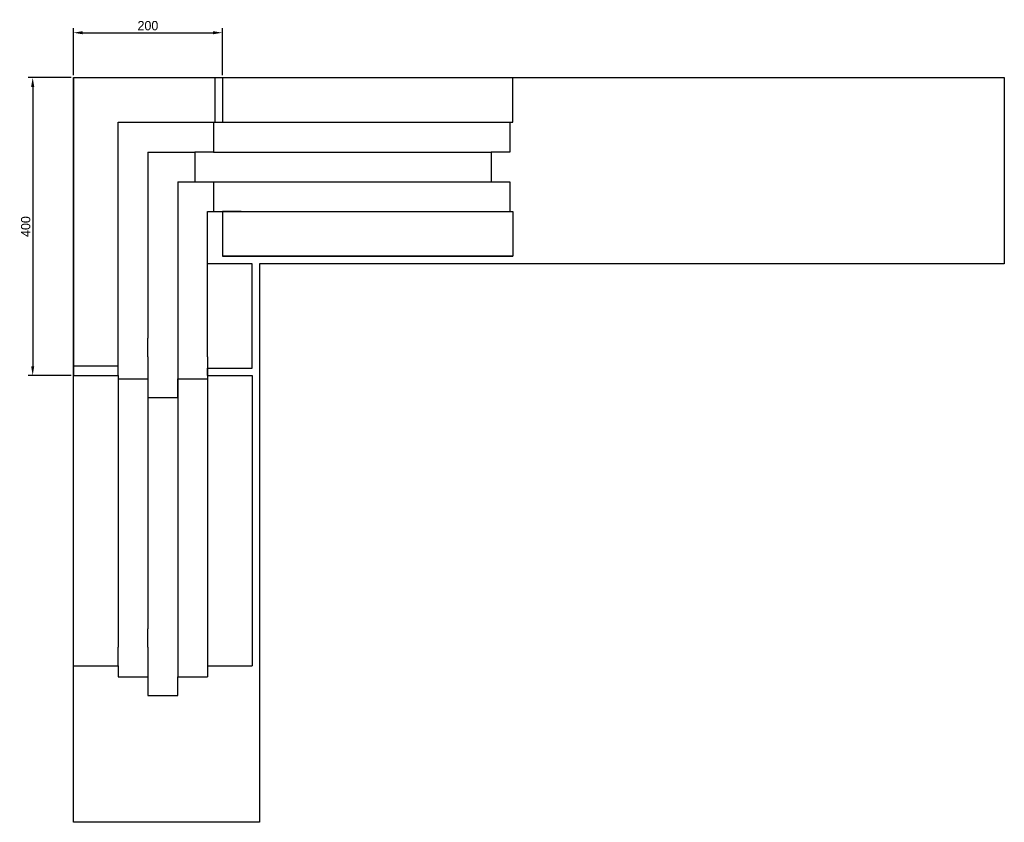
# Model space of a CAD drawing. Header units: millimetres. Extents: x 1530 to 2852, y 174 to 1251.
import ezdxf

# ---------------------------------------------------------------- set-up
doc = ezdxf.new("R2010")
doc.units = ezdxf.units.MM
doc.layers.add('Layer1', color=82, linetype='Continuous')
doc.dimstyles.new('ISO-25', dxfattribs={"dimtxt": 2.5, "dimasz": 2.5, "dimexe": 1.25, "dimexo": 0.625, "dimtad": 1, "dimtxsty": 'Standard', "dimcen": 2.5, "dimadec": 0, "dimazin": 0, "dimtfac": 1, "dimtmove": 0, "dimatfit": 3, "dimfxl": 1, "dimarcsym": 0})

# ---------------------------------------------------------------- blocks, each defined once
blk = doc.blocks.new('*D1')
at = {"color": 0, "lineweight": -2, "transparency": 16777216}
for p, q in [((1602.3, 1176.9), (1602.3, 1240.3)), ((1614.8, 1234), (1789.8, 1234)), ((1802.3, 1176.9), (1802.3, 1240.3))]:
    blk.add_line(p, q, dxfattribs=at)
at = {"color": 0, "transparency": 16777216}
for points in [[(1614.8, 1236.1), (1614.8, 1231.9), (1602.3, 1234)], [(1789.8, 1236.1), (1789.8, 1231.9), (1802.3, 1234)]]:
    blk.add_solid(points, dxfattribs=at)
at = {"layer": 'Defpoints', "color": 0, "transparency": 16777216}
for p in [(1802.3, 1234), (1602.3, 1173.7), (1802.3, 1173.7)]:
    blk.add_point(p, dxfattribs=at)
at = {"color": 0, "transparency": 16777216, "insert": (1702.3, 1243.4), "char_height": 12.5, "attachment_point": 5}
blk.add_mtext('200', dxfattribs=at)
blk = doc.blocks.new('*D2')
at = {"color": 0, "lineweight": -2, "transparency": 16777216}
for p, q in [((1599.2, 1173.7), (1541.3, 1173.7)), ((1547.6, 1161.2), (1547.6, 786.2)), ((1599.2, 773.7), (1541.3, 773.7))]:
    blk.add_line(p, q, dxfattribs=at)
at = {"color": 0, "transparency": 16777216}
for points in [[(1545.5, 1161.2), (1549.7, 1161.2), (1547.6, 1173.7)], [(1545.5, 786.2), (1549.7, 786.2), (1547.6, 773.7)]]:
    blk.add_solid(points, dxfattribs=at)
at = {"layer": 'Defpoints', "color": 0, "transparency": 16777216}
for p in [(1602.3, 1173.7), (1547.6, 773.7), (1602.3, 773.7)]:
    blk.add_point(p, dxfattribs=at)
at = {"color": 0, "transparency": 16777216, "insert": (1538.2, 973.7), "char_height": 12.5, "attachment_point": 5, "rotation": 90}
blk.add_mtext('400', dxfattribs=at)

msp = doc.modelspace()

# ---------------------------------------------------------------- linework, layer by layer
for p, q in [((1602.309, 1173.749), (1852.309, 1173.749)), ((1602.309, 173.749), (1602.309, 1173.749)), ((1602.309, 1173.749), (1602.309, 773.749)), ((1602.309, 1173.749), (1792.309, 1173.749)), ((1792.309, 1173.749), (1792.309, 1113.749)), ((1802.309, 1173.749), (1802.309, 1113.749)), ((1852.309, 1173.749), (2852.309, 1173.749)), ((2192.309, 1113.749), (2192.309, 1173.749)), ((2852.309, 1173.749), (2852.309, 923.749)), ((1827.309, 993.749), (1802.309, 993.749)), ((1802.309, 993.749), (1802.309, 933.749)), ((2192.309, 993.749), (2192.309, 933.749)), ((2192.309, 933.749), (1802.309, 933.749)), ((1802.309, 933.749), (2192.309, 933.749)), ((1842.309, 923.749), (1782.309, 923.749)), ((1842.309, 783.749), (1842.309, 923.749)), ((1852.309, 923.749), (1852.309, 173.749)), ((2852.309, 923.749), (1852.309, 923.749)), ((1662.309, 786.249), (1602.309, 786.249)), ((1782.309, 783.749), (1842.309, 783.749)), ((1602.309, 773.749), (1662.309, 773.749)), ((1782.309, 773.749), (1842.309, 773.749)), ((1842.309, 773.749), (1842.309, 383.749)), ((1602.309, 383.749), (1662.309, 383.749)), ((1782.309, 383.749), (1842.309, 383.749)), ((1852.309, 173.749), (1602.309, 173.749))]:
    msp.add_line(p, q)
at = {"layer": 'Layer1'}
for p, q in [((1662.309, 798.749), (1662.309, 1113.749)), ((1662.309, 1113.749), (1802.309, 1113.749)), ((1790.174, 1113.749), (1790.174, 1073.749)), ((1802.309, 1113.749), (1827.309, 1113.749)), ((1812.309, 1113.749), (2192.309, 1113.749)), ((2188.453, 1113.749), (2188.453, 1073.749)), ((1702.309, 1073.749), (1702.309, 823.749)), ((1702.309, 1073.749), (1765.174, 1073.749)), ((1780.174, 1073.749), (1765.174, 1073.749)), ((1765.174, 1073.749), (1765.174, 1033.749)), ((1790.174, 1073.749), (1780.174, 1073.749)), ((1790.174, 1073.749), (2163.453, 1073.749)), ((2188.453, 1073.749), (2163.453, 1073.749)), ((2163.453, 1073.749), (2163.453, 1033.749)), ((1742.309, 1033.749), (1742.309, 823.749)), ((1742.309, 1033.749), (1765.174, 1033.749)), ((1765.174, 1033.749), (1790.174, 1033.749)), ((1790.174, 1033.749), (1790.174, 993.749)), ((1790.174, 1033.749), (2163.453, 1033.749)), ((2163.453, 1033.749), (2188.453, 1033.749)), ((2188.453, 1033.749), (2188.453, 993.749)), ((1782.309, 798.749), (1782.309, 993.749)), ((1782.309, 993.749), (1802.309, 993.749)), ((1802.309, 993.749), (2192.309, 993.749)), ((1702.309, 798.749), (1702.309, 823.749)), ((1742.309, 823.749), (1742.309, 798.749)), ((1662.309, 773.749), (1662.309, 798.749)), ((1702.309, 798.749), (1702.309, 433.749)), ((1742.309, 798.749), (1742.309, 433.749)), ((1782.309, 798.749), (1782.309, 773.749)), ((1782.309, 773.749), (1782.309, 783.749)), ((1662.309, 773.749), (1662.309, 408.749)), ((1662.309, 769.223), (1702.309, 769.223)), ((1702.309, 769.223), (1702.309, 744.223)), ((1742.309, 744.223), (1742.309, 769.223)), ((1742.309, 769.223), (1782.309, 769.223)), ((1782.309, 773.749), (1782.309, 408.749)), ((1702.309, 744.223), (1742.309, 744.223)), ((1702.309, 408.749), (1702.309, 433.749)), ((1742.309, 433.749), (1742.309, 408.749)), ((1662.309, 383.749), (1662.309, 408.749)), ((1702.309, 408.749), (1702.309, 369.223)), ((1742.309, 408.749), (1742.309, 369.223)), ((1782.309, 408.749), (1782.309, 383.749)), ((1662.309, 383.749), (1662.309, 369.223)), ((1782.309, 383.749), (1782.309, 369.223)), ((1662.309, 369.223), (1702.309, 369.223)), ((1702.309, 369.223), (1702.309, 344.223)), ((1742.309, 344.223), (1742.309, 369.223)), ((1742.309, 369.223), (1782.309, 369.223)), ((1702.309, 344.223), (1742.309, 344.223))]:
    msp.add_line(p, q, dxfattribs=at)

# ---------------------------------------------------------------- dimensions: what is measured, and where the dimension line sits
dim = msp.add_linear_dim(base=(1802.309, 1234.019), p1=(1602.309, 1173.749), p2=(1802.309, 1173.749), dimstyle='ISO-25', override={"dimscale": 5})
dim.commit()
dim.dimension.update_dxf_attribs({"geometry": '*D1', "text_midpoint": (1702.309, 1243.394)})
dim = msp.add_linear_dim(base=(1547.595, 773.749), p1=(1602.309, 1173.749), p2=(1602.309, 773.749), angle=90, dimstyle='ISO-25', override={"dimscale": 5})
dim.commit()
dim.dimension.update_dxf_attribs({"geometry": '*D2', "text_midpoint": (1538.22, 973.749)})

doc.saveas('drawing.dxf')
